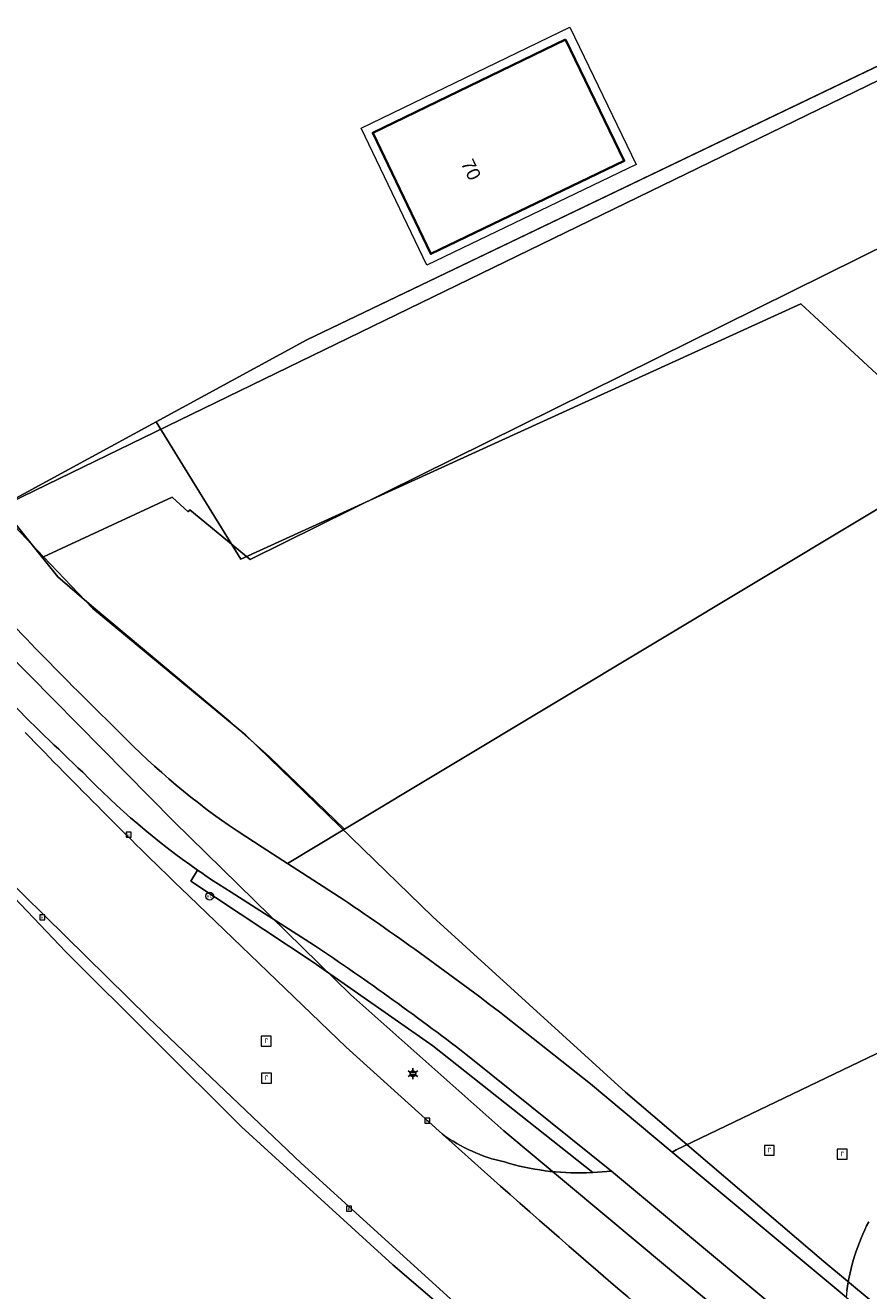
# Model space of a CAD drawing. Header units: millimetres. Extents: x 162876 to 168130, y 402614 to 405602.
# Tile 51 of 256: x 164533 to 164580, y 403354 to 403426. Entities that reach past the tile are written whole.
import ezdxf
from ezdxf.enums import TextEntityAlignment as Align

# ---------------------------------------------------------------- set-up
doc = ezdxf.new("R2010")
doc.units = ezdxf.units.MM
for name, color, linetype, lineweight in [('X-CA190022.004-UO-BGT_Ondergrond$0$GE_201_SHDHek_Lijn_GEM', 253, 'X-CA190022.004-UO-BGT_Ondergrond$0$Hekwerk', 9), ('X-CA190022.004-UO-BGT_Ondergrond$0$GE_314_WGDRijbaanLokaleweg_Vlak_GEM', 253, 'Continuous', 9), ('X-CA190022.004-UO-BGT_Ondergrond$0$GE_316_WGDFietspad_Vlak_GEM', 253, 'Continuous', 9), ('X-CA190022.004-UO-BGT_Ondergrond$0$GE_367_OWGBerm_groenvoorziening_grasenk_GEM', 253, 'Continuous', 9), ('X-CA190022.004-UO-BGT_Ondergrond$0$GE_401_OTDErf_Vlak_GEM', 253, 'Continuous', 9), ('X-CA190022.004-UO-BGT_Ondergrond$0$GE_432_OTDOnverhard_zand_Vlak_GEM', 253, 'Continuous', 9), ('X-CA190022.004-UO-BGT_Ondergrond$0$GE_4502_GBKN_Huisnummer_Lijn_GEM', 7, 'Continuous', 9), ('X-CA190022.004-UO-BGT_Ondergrond$0$GE_476_BTDGraslandagrarisch_Vlak_GEM', 253, 'Continuous', 9), ('X-CA190022.004-UO-BGT_Ondergrond$0$GE_477_BTDGroenvoorziening_Vlak_GEM', 253, 'Continuous', 9), ('X-CA190022.004-UO-BGT_Ondergrond$0$GE_491_VGOHaag_Inrichtend_Vlak_GEM', 253, 'Continuous', 9), ('X-CA190022.004-UO-BGT_Ondergrond$0$GE_601_PNDgrondvlakpand_Vlak_MV_GEM', 34, 'Continuous', 35), ('X-CA190022.004-UO-BGT_Ondergrond$0$GE_632_GBILuifel_Inrichtend_Vlak_GEM', 253, 'Continuous', 9), ('X-CA190022.004-UO-BGT_Ondergrond$0$GE_814_BRDVerkeersbord_Punt_GEM', 7, 'Continuous', 25), ('X-CA190022.004-UO-BGT_Ondergrond$0$GE_861_PALLichtmast_Punt_GEM', 202, 'Continuous', 25), ('X-CA190022.004-UO-BGT_Ondergrond$0$GE_885_PutInspectieofRioolput_Punt_GEM', 253, 'Continuous', 9), ('X-CA190022.004-UO-BGT_Ondergrond$0$GE_886_PutKolk_Punt_GEM', 253, 'Continuous', 9), ('X-CA190022.004-UO-BGT_Ondergrond$0$N-WE-RI-PUT_INSPECTIE-S', 253, 'Continuous', 9), ('X-CA190022.004-UO-KAD_Percelen$0$B-WE-KG-GRENS_PERCEEL-GV', 150, 'Continuous', 9)]:
    doc.layers.add(name, color=color, linetype=linetype, lineweight=lineweight)
doc.styles.add('X-CA190022.004-UO-BGT_Ondergrond$0$BGT_NAR', font='arial.ttf', dxfattribs={"height": 1})
doc.styles.add('X-CA190022.004-UO-BGT_Ondergrond$0$NLCS-ISO', font='NLCS-ISO.ttf')
doc.linetypes.add('X-CA190022.004-UO-BGT_Ondergrond$0$Hekwerk', pattern='A,5,-1.5,[2,dgnlstyle-Veghel.shx,S=0.007937,R=0,X=0,Y=0],-1.5', length=8)

# ---------------------------------------------------------------- blocks, each defined once
blk = doc.blocks.new('X-CA190022.004-UO-BGT_Ondergrond$0$SRI-KOLK-SO')
at = {"color": 0, "linetype": 'ByBlock', "lineweight": 18}
blk.add_lwpolyline([(-1.125, -1.125), (1.125, -1.125), (1.125, 1.125), (-1.125, 1.125)], close=True, dxfattribs=at)
at = {"color": 0, "linetype": 'ByBlock', "lineweight": 18, "style": 'X-CA190022.004-UO-BGT_Ondergrond$0$NLCS-ISO'}
blk.add_text('k', height=1.5, dxfattribs=at).set_placement((0, 0), align=Align.MIDDLE_CENTER)
blk = doc.blocks.new('X-CA190022.004-UO-BGT_Ondergrond$0$IMGEOKolk')
at = {"xscale": 5, "yscale": 5, "zscale": 5}
blk.add_blockref('X-CA190022.004-UO-BGT_Ondergrond$0$SRI-KOLK-SO', (0, 0), dxfattribs=at)
blk = doc.blocks.new('X-CA190022.004-UO-BGT_Ondergrond$0$SIE-WEG_PAAL_VERKEERSBORD-SO')
at = {"linetype": 'ByBlock', "lineweight": 18}
blk.add_circle((0, 0), 1.5, dxfattribs=at)
at = {"linetype": 'ByBlock', "lineweight": 18, "style": 'X-CA190022.004-UO-BGT_Ondergrond$0$NLCS-ISO'}
blk.add_text('vb', height=1.5, dxfattribs=at).set_placement((0, 0.13), align=Align.MIDDLE_CENTER)
blk = doc.blocks.new('X-CA190022.004-UO-BGT_Ondergrond$0$IMGEOVerkeersbord')
at = {"xscale": 5, "yscale": 5, "zscale": 5}
blk.add_blockref('X-CA190022.004-UO-BGT_Ondergrond$0$SIE-WEG_PAAL_VERKEERSBORD-SO', (0, 0), dxfattribs=at)
blk = doc.blocks.new('X-CA190022.004-UO-BGT_Ondergrond$0$SRI-PUT_INSPECTIEPUT_RIOOLPUT-SO')
at = {"color": 0, "linetype": 'ByBlock', "lineweight": 18}
blk.add_lwpolyline([(-1.12, -1.12), (1.12, -1.12), (1.12, 1.12), (-1.12, 1.12)], close=True, dxfattribs=at)
at = {"color": 0, "linetype": 'ByBlock', "lineweight": 18, "style": 'X-CA190022.004-UO-BGT_Ondergrond$0$NLCS-ISO'}
blk.add_text('r', height=1.5, dxfattribs=at).set_placement((0, 0.28), align=Align.MIDDLE_CENTER)
blk = doc.blocks.new('X-CA190022.004-UO-BGT_Ondergrond$0$IMGEOInspectierioolput')
at = {"layer": 'X-CA190022.004-UO-BGT_Ondergrond$0$N-WE-RI-PUT_INSPECTIE-S', "xscale": 10, "yscale": 10, "zscale": 10}
blk.add_blockref('X-CA190022.004-UO-BGT_Ondergrond$0$SRI-PUT_INSPECTIEPUT_RIOOLPUT-SO', (0, 0), dxfattribs=at)
blk = doc.blocks.new('X-CA190022.004-UO-BGT_Ondergrond$0$N-SIE-WEG_LICHTMAST-SO')
h = blk.add_hatch(color=256)
h.paths.add_polyline_path([(1.16, 0.5, 0.658505), (-1.16, 0.5)])
h.paths.add_polyline_path([(-1.16, -0.5, 0.658505), (1.16, -0.5)])
at = {"flags": 128}
for points in [[(-2.19, 1.27), (-1.1, 0.63)], [(-1.16, 0.5), (1.16, 0.5)], [(0, 1.27), (0, 2.53)], [(1.1, 0.63), (2.19, 1.27)], [(-2.19, -1.27), (-1.1, -0.63)], [(-1.16, -0.5), (1.16, -0.5)], [(0, -1.27), (0, -2.53)], [(2.19, -1.27), (1.1, -0.63)]]:
    blk.add_lwpolyline(points, dxfattribs=at)
at = {"ltscale": 0.5}
blk.add_circle((0, 0), 1.27, dxfattribs=at)
at = {"style": 'X-CA190022.004-UO-BGT_Ondergrond$0$NLCS-ISO'}
blk.add_attdef('TYPE', text='', height=1.8, dxfattribs=at).set_placement((0, 2.53), align=Align.BOTTOM_CENTER)
blk = doc.blocks.new('X-CA190022.004-UO-BGT_Ondergrond$0$IMGEOLichtmastpaal')
at = {"xscale": 5, "yscale": 5, "zscale": 5}
blk.add_blockref('X-CA190022.004-UO-BGT_Ondergrond$0$N-SIE-WEG_LICHTMAST-SO', (0, 6.4), dxfattribs=at)

msp = doc.modelspace()

# ---------------------------------------------------------------- linework, layer by layer
at = {"layer": 'X-CA190022.004-UO-BGT_Ondergrond$0$GE_201_SHDHek_Lijn_GEM'}
for p, q in [((164615.122, 403439.733), (164548.566, 403407.824)), ((164548.566, 403407.824), (164540.023, 403403.175)), ((164540.023, 403403.175), (164531.27, 403398.411))]:
    msp.add_line(p, q, dxfattribs=at)
at = {"layer": 'X-CA190022.004-UO-BGT_Ondergrond$0$GE_314_WGDRijbaanLokaleweg_Vlak_GEM', "flags": 128}
for points in [[(164617.292, 403303.039), (164607.57, 403311.093), (164607.596, 403311.189), (164599.386, 403318.093), (164599.271, 403317.98), (164593.903, 403322.46), (164566.317, 403345.335), (164566.403, 403345.471), (164557.209, 403353.318), (164557.112, 403353.201), (164548.239, 403361.246), (164539.592, 403369.466), (164531.375, 403377.556), (164523.138, 403386.194), (164518.659, 403391.015), (164515.969, 403393.893), (164510.065, 403400.491), (164504.175, 403407.392), (164501.64, 403410.476), (164499.297, 403413.326)], [(164579.117, 403354.037), (164579.084, 403353.672), (164569.233, 403361.876), (164569.461, 403361.999), (164584.99, 403369.446), (164602.971, 403378.109), (164621.229, 403386.93), (164641.329, 403396.645), (164650.463, 403401.053), (164660.357, 403392.425), (164676.143, 403378.677), (164691.857, 403364.957), (164700.034, 403357.793), (164702.132, 403355.987), (164700.254, 403353.166), (164696.844, 403348.008), (164684.048, 403328.779), (164672.41, 403311.264), (164660.432, 403293.2), (164656.071, 403286.631)], [(164541.406, 403376.82), (164550.793, 403367.818), (164556.231, 403362.886)], [(164564.387, 403360.705), (164564.737, 403360.728), (164565.796, 403360.798)], [(164565.796, 403360.798), (164578.836, 403349.938), (164578.894, 403348.631), (164578.919, 403348.054)]]:
    msp.add_lwpolyline(points, dxfattribs=at)
at = {"layer": 'X-CA190022.004-UO-BGT_Ondergrond$0$GE_314_WGDRijbaanLokaleweg_Vlak_GEM'}
for centre, radius, start, end in [((164799.181, 403643.169), 370.661, 224.01706, 225.93727), ((164993.93, 403850.941), 655.575, 228.113502, 230.167071), ((164561.779, 403370.597), 9.499, 234.26588, 257.60629), ((164563.937, 403375.19), 14.492, 253.16631, 271.7801), ((164591.035, 403352.393), 12.031, 152.58842, 172.14655)]:
    msp.add_arc(centre, radius, start, end, dxfattribs=at)
at = {"layer": 'X-CA190022.004-UO-BGT_Ondergrond$0$GE_314_WGDRijbaanLokaleweg_Vlak_GEM', "extrusion": (0, 0, -1)}
msp.add_arc((-164993.93, 403850.941), 655.575, 309.832929, 311.886498, dxfattribs=at)
at = {"layer": 'X-CA190022.004-UO-BGT_Ondergrond$0$GE_316_WGDFietspad_Vlak_GEM', "flags": 128}
for points in [[(164544.609, 403380.042), (164546.039, 403379.12), (164547.47, 403378.197), (164550.644, 403376.15)], [(164548.931, 403373.604), (164544.268, 403376.575), (164543.563, 403377.024)], [(164559.739, 403369.59), (164564.605, 403365.734), (164569.233, 403361.876), (164579.084, 403353.672), (164630.99, 403310.525), (164632.356, 403309.389)], [(164631.725, 403305.98), (164628.906, 403308.318), (164611.754, 403322.541), (164607.923, 403325.757), (164578.836, 403349.938), (164565.796, 403360.798), (164557.84, 403367.195)]]:
    msp.add_lwpolyline(points, dxfattribs=at)
at = {"layer": 'X-CA190022.004-UO-BGT_Ondergrond$0$GE_316_WGDFietspad_Vlak_GEM'}
for centre, radius, start, end in [((164719.836, 403571.845), 260.314, 223.0381, 225.69132), ((164567.986, 403414.711), 41.814, 224.18345, 236.00783), ((164460.72, 403241.587), 158.776, 52.28876, 56.2499)]:
    msp.add_arc(centre, radius, start, end, dxfattribs=at)
at = {"layer": 'X-CA190022.004-UO-BGT_Ondergrond$0$GE_316_WGDFietspad_Vlak_GEM', "extrusion": (0, 0, -1)}
for centre, radius, start, end in [((-164657.683, 403512.787), 177.729, 313.2601, 317.15571), ((-164567.669, 403414.088), 44.213, 304.90568, 315.96582), ((-164567.247, 403413.441), 43.441, 303.03833, 304.93771), ((-164446.062, 403221.569), 186.635, 124.08042, 127.52355)]:
    msp.add_arc(centre, radius, start, end, dxfattribs=at)
at = {"layer": 'X-CA190022.004-UO-BGT_Ondergrond$0$GE_367_OWGBerm_groenvoorziening_grasenk_GEM', "flags": 128}
for points in [[(164531.27, 403398.411), (164534.476, 403394.405), (164536.381, 403392.765), (164544.213, 403386.203), (164546.435, 403384.245), (164550.692, 403380.132), (164547.47, 403378.197), (164546.039, 403379.12), (164544.609, 403380.042)], [(164524.481, 403352.884), (164524.304, 403355.287), (164524.114, 403357.874), (164523.932, 403360.344), (164523.744, 403362.89), (164523.555, 403365.46), (164523.486, 403366.989), (164523.312, 403369.422), (164523.129, 403371.968), (164522.947, 403374.5), (164522.774, 403376.918), (164522.583, 403379.579), (164522.507, 403380.584), (164517.571, 403380.212), (164511.535, 403379.751), (164511.467, 403379.946), (164510.512, 403379.879), (164510.105, 403385.209), (164517.358, 403385.763), (164523.138, 403386.194), (164531.375, 403377.556), (164539.592, 403369.466)], [(164542.369, 403377.829), (164541.996, 403377.192), (164548.917, 403372.62), (164555.68, 403367.889), (164564.737, 403360.728), (164564.387, 403360.705)], [(164556.231, 403362.886), (164550.793, 403367.818), (164541.406, 403376.82)], [(164539.592, 403369.466), (164548.239, 403361.246), (164557.112, 403353.201)]]:
    msp.add_lwpolyline(points, dxfattribs=at)
at = {"layer": 'X-CA190022.004-UO-BGT_Ondergrond$0$GE_367_OWGBerm_groenvoorziening_grasenk_GEM', "extrusion": (0, 0, -1)}
for centre, radius, start, end in [((-164719.836, 403571.845), 260.314, 314.30868, 316.9619), ((-164799.181, 403643.169), 370.661, 314.06273, 315.98294), ((-164567.986, 403414.711), 41.814, 303.99217, 315.81655), ((-164561.779, 403370.597), 9.499, 282.39371, 305.73412), ((-164563.937, 403375.19), 14.492, 268.2199, 286.83369)]:
    msp.add_arc(centre, radius, start, end, dxfattribs=at)
at = {"layer": 'X-CA190022.004-UO-BGT_Ondergrond$0$GE_367_OWGBerm_groenvoorziening_grasenk_GEM'}
for centre, radius, start, end in [((164657.683, 403512.787), 177.729, 222.84429, 226.7399), ((164567.669, 403414.088), 44.213, 224.03418, 235.09432)]:
    msp.add_arc(centre, radius, start, end, dxfattribs=at)
at = {"layer": 'X-CA190022.004-UO-BGT_Ondergrond$0$GE_401_OTDErf_Vlak_GEM', "flags": 128}
for points in [[(164680.193, 403422.553), (164651.025, 403447.645), (164644.299, 403453.372), (164637.618, 403450.032), (164615.122, 403439.733), (164548.566, 403407.824), (164540.023, 403403.175), (164531.27, 403398.411), (164527.556, 403402.577), (164527.322, 403402.835)], [(164563.201, 403424.808), (164566.519, 403417.939), (164555.57, 403412.672), (164552.284, 403419.529), (164563.201, 403424.808)]]:
    msp.add_lwpolyline(points, dxfattribs=at)
at = {"layer": 'X-CA190022.004-UO-BGT_Ondergrond$0$GE_432_OTDOnverhard_zand_Vlak_GEM', "flags": 128}
msp.add_lwpolyline([(164585.837, 403401.236), (164550.692, 403380.132), (164546.435, 403384.245), (164544.213, 403386.203), (164536.381, 403392.765), (164534.476, 403394.405), (164531.27, 403398.411), (164540.023, 403403.175), (164541.387, 403400.972), (164544.826, 403395.416), (164576.505, 403409.845), (164585.837, 403401.236)], dxfattribs=at)
at = {"layer": 'X-CA190022.004-UO-BGT_Ondergrond$0$GE_476_BTDGraslandagrarisch_Vlak_GEM', "flags": 128}
for points in [[(164550.644, 403376.15), (164547.47, 403378.197), (164550.692, 403380.132), (164585.837, 403401.236), (164576.505, 403409.845), (164544.826, 403395.416), (164541.387, 403400.972), (164540.023, 403403.175), (164548.566, 403407.824), (164615.122, 403439.733), (164637.618, 403450.032), (164644.299, 403453.372), (164651.025, 403447.645), (164680.193, 403422.553)], [(164656.071, 403286.631), (164660.432, 403293.2), (164672.41, 403311.264), (164684.048, 403328.779), (164696.844, 403348.008), (164700.254, 403353.166), (164702.132, 403355.987), (164700.034, 403357.793), (164691.857, 403364.957), (164676.143, 403378.677), (164660.357, 403392.425), (164650.463, 403401.053), (164641.329, 403396.645), (164621.229, 403386.93), (164602.971, 403378.109), (164584.99, 403369.446), (164569.461, 403361.999), (164569.233, 403361.876), (164564.605, 403365.734), (164559.739, 403369.59)]]:
    msp.add_lwpolyline(points, dxfattribs=at)
at = {"layer": 'X-CA190022.004-UO-BGT_Ondergrond$0$GE_476_BTDGraslandagrarisch_Vlak_GEM'}
msp.add_arc((164446.062, 403221.569), 186.635, 52.47645, 55.91958, dxfattribs=at)
at = {"layer": 'X-CA190022.004-UO-BGT_Ondergrond$0$GE_476_BTDGraslandagrarisch_Vlak_GEM', "extrusion": (0, 0, -1)}
msp.add_arc((-164591.035, 403352.393), 12.031, 7.85345, 27.41158, dxfattribs=at)
at = {"layer": 'X-CA190022.004-UO-BGT_Ondergrond$0$GE_477_BTDGroenvoorziening_Vlak_GEM', "flags": 128}
for points in [[(164557.84, 403367.195), (164565.796, 403360.798), (164564.737, 403360.728), (164555.68, 403367.889), (164548.917, 403372.62), (164541.996, 403377.192), (164542.369, 403377.829)], [(164543.563, 403377.024), (164544.268, 403376.575), (164548.931, 403373.604)]]:
    msp.add_lwpolyline(points, dxfattribs=at)
at = {"layer": 'X-CA190022.004-UO-BGT_Ondergrond$0$GE_477_BTDGroenvoorziening_Vlak_GEM'}
msp.add_arc((164567.247, 403413.441), 43.441, 235.06229, 236.96167, dxfattribs=at)
at = {"layer": 'X-CA190022.004-UO-BGT_Ondergrond$0$GE_477_BTDGroenvoorziening_Vlak_GEM', "extrusion": (0, 0, -1)}
msp.add_arc((-164460.72, 403241.587), 158.776, 123.7501, 127.71124, dxfattribs=at)
at = {"layer": 'X-CA190022.004-UO-BGT_Ondergrond$0$GE_491_VGOHaag_Inrichtend_Vlak_GEM', "flags": 128}
for points in [[(164557.84, 403367.195), (164565.796, 403360.798), (164564.737, 403360.728), (164555.68, 403367.889), (164548.917, 403372.62), (164541.996, 403377.192), (164542.369, 403377.829)], [(164543.563, 403377.024), (164544.268, 403376.575), (164548.931, 403373.604)]]:
    msp.add_lwpolyline(points, dxfattribs=at)
at = {"layer": 'X-CA190022.004-UO-BGT_Ondergrond$0$GE_491_VGOHaag_Inrichtend_Vlak_GEM'}
msp.add_arc((164567.247, 403413.441), 43.441, 235.06229, 236.96167, dxfattribs=at)
at = {"layer": 'X-CA190022.004-UO-BGT_Ondergrond$0$GE_491_VGOHaag_Inrichtend_Vlak_GEM', "extrusion": (0, 0, -1)}
msp.add_arc((-164460.72, 403241.587), 158.776, 123.7501, 127.71124, dxfattribs=at)
at = {"layer": 'X-CA190022.004-UO-BGT_Ondergrond$0$GE_601_PNDgrondvlakpand_Vlak_MV_GEM', "flags": 128}
msp.add_lwpolyline([(164563.201, 403424.808), (164566.519, 403417.939), (164555.57, 403412.672), (164552.284, 403419.529), (164563.201, 403424.808)], dxfattribs=at)
at = {"layer": 'X-CA190022.004-UO-BGT_Ondergrond$0$GE_632_GBILuifel_Inrichtend_Vlak_GEM', "flags": 128}
for points in [[(164563.434, 403425.498), (164567.189, 403417.74), (164555.35, 403412.044), (164551.636, 403419.793), (164563.434, 403425.498)], [(164552.284, 403419.529), (164563.201, 403424.808), (164566.519, 403417.939), (164555.57, 403412.672), (164552.284, 403419.529)]]:
    msp.add_lwpolyline(points, dxfattribs=at)
at = {"layer": 'X-CA190022.004-UO-KAD_Percelen$0$B-WE-KG-GRENS_PERCEEL-GV', "flags": 128}
for points in [[(164644.446, 403453.391), (164619.909, 403474.821), (164510.499, 403421.842), (164517.155, 403413.867), (164524.046, 403405.974), (164531.085, 403398.305)], [(164531.085, 403398.305), (164531.044, 403398.285), (164533.661, 403395.537), (164540.946, 403398.913), (164541.836, 403398.096), (164541.93, 403398.21), (164545.351, 403395.395), (164604.713, 403424.761), (164626.374, 403435.474), (164650.993, 403447.673), (164644.446, 403453.391)], [(164533.661, 403395.537), (164536.42, 403392.642), (164545.1, 403385.464), (164555.693, 403375.191), (164566.594, 403365.264), (164577.825, 403355.696), (164595.119, 403341.313), (164680.447, 403377.432), (164668.445, 403386.48), (164691.364, 403412.413), (164650.993, 403447.673), (164626.374, 403435.474), (164604.713, 403424.761), (164545.351, 403395.395), (164541.93, 403398.21), (164541.836, 403398.096), (164540.946, 403398.913)]]:
    msp.add_lwpolyline(points, close=True, dxfattribs=at)
for points in [[(164589.027, 403338.734), (164568.964, 403355.35), (164559.715, 403363.08), (164551.044, 403370.772), (164541.039, 403380.582), (164528.767, 403392.981), (164528.582, 403393.184), (164526.116, 403395.89), (164510.415, 403413.113), (164504.937, 403419.149), (164503.089, 403421.185), (164495.298, 403416.903), (164504.551, 403406.066), (164517.544, 403391.725), (164522.841, 403385.879), (164534.917, 403373.194), (164544.858, 403363.307), (164553.433, 403355.5), (164562.586, 403347.655)], [(164562.586, 403347.655), (164553.433, 403355.5), (164544.858, 403363.307), (164534.917, 403373.194), (164522.841, 403385.879), (164517.544, 403391.725), (164504.551, 403406.066), (164495.298, 403416.903), (164489.76, 403414.442), (164486.08, 403417.995), (164468.748, 403410.406), (164455.428, 403404.573), (164455.852, 403398.81), (164456.621, 403388.359), (164467.899, 403234.987)], [(164595.119, 403341.313), (164577.825, 403355.696), (164566.594, 403365.264), (164555.693, 403375.191), (164545.1, 403385.464), (164536.42, 403392.642), (164533.661, 403395.537), (164531.044, 403398.285), (164526.116, 403395.89), (164528.582, 403393.184), (164528.767, 403392.981), (164541.039, 403380.582), (164551.044, 403370.772), (164559.715, 403363.08), (164568.964, 403355.35), (164589.027, 403338.734)]]:
    msp.add_lwpolyline(points, dxfattribs=at)

# ---------------------------------------------------------------- block references
at = {"layer": 'X-CA190022.004-UO-BGT_Ondergrond$0$GE_814_BRDVerkeersbord_Punt_GEM', "xscale": 0.03, "yscale": 0.03, "zscale": 0.02}
msp.add_blockref('X-CA190022.004-UO-BGT_Ondergrond$0$IMGEOVerkeersbord', (164543.06, 403376.351), dxfattribs=at)
at = {"layer": 'X-CA190022.004-UO-BGT_Ondergrond$0$GE_861_PALLichtmast_Punt_GEM', "xscale": 0.025, "yscale": 0.025, "zscale": 0.025}
msp.add_blockref('X-CA190022.004-UO-BGT_Ondergrond$0$IMGEOLichtmastpaal', (164554.56, 403366.148), dxfattribs=at)
at = {"layer": 'X-CA190022.004-UO-BGT_Ondergrond$0$GE_885_PutInspectieofRioolput_Punt_GEM', "xscale": 0.025, "yscale": 0.025, "zscale": 0.025}
for p in [(164546.262, 403368.156), (164546.278, 403366.063), (164574.733, 403361.973), (164578.855, 403361.76)]:
    msp.add_blockref('X-CA190022.004-UO-BGT_Ondergrond$0$IMGEOInspectierioolput', p, dxfattribs=at)
at = {"layer": 'X-CA190022.004-UO-BGT_Ondergrond$0$GE_886_PutKolk_Punt_GEM', "xscale": 0.025, "yscale": 0.025, "zscale": 0.025}
for p in [(164538.474, 403379.822), (164533.586, 403375.156), (164555.37, 403363.652), (164550.949, 403358.669)]:
    msp.add_blockref('X-CA190022.004-UO-BGT_Ondergrond$0$IMGEOKolk', p, dxfattribs=at)

# ---------------------------------------------------------------- texts
at = {"layer": 'X-CA190022.004-UO-BGT_Ondergrond$0$GE_4502_GBKN_Huisnummer_Lijn_GEM', "style": 'X-CA190022.004-UO-BGT_Ondergrond$0$BGT_NAR'}
msp.add_text('70', height=0.75, rotation=295.6, dxfattribs=at).set_placement((164557.857, 403417.445), align=Align.MIDDLE_CENTER)

doc.saveas('drawing.dxf')
